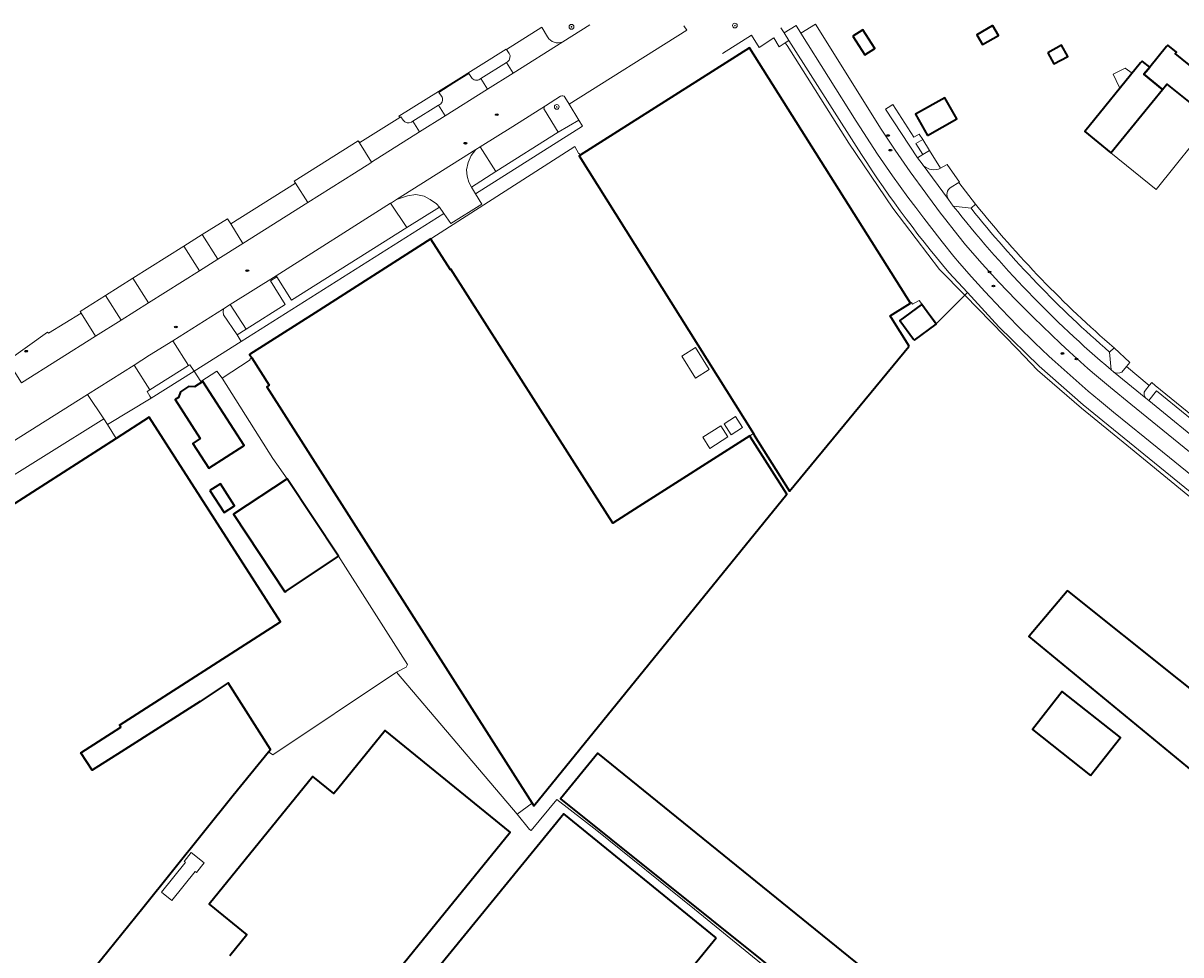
# Model space of a CAD drawing. Extents: x 147051 to 149075, y 463071 to 465537.
# Tile 192 of 229: x 147269 to 147461, y 465381 to 465536. Entities that reach past the tile are written whole.
import ezdxf
from ezdxf.enums import TextEntityAlignment as Align

# ---------------------------------------------------------------- set-up
doc = ezdxf.new("R2010")
doc.units = 0
doc.header["$LTSCALE"] = 0.5
doc.layers.get('0').update_dxf_attribs({"linetype": 'CONTINUOUS'})
for name, color, linetype, lineweight in [('B-PV-GR-BEPLANTING_CULTUUR_HEESTERS-GV', 252, 'CONTINUOUS', 18), ('B-PV-GR-BOOM-S', 252, 'CONTINUOUS', 25), ('B-PV-IE-MEUBILAIR-S', 252, 'CONTINUOUS', 25), ('B-PV-OG-BEBOUWING-GV', 6, 'CONTINUOUS', 35), ('B-PV-OG-BEBOUWING_LUIFEL-GV', 6, 'CONTINUOUS', 18), ('B-PV-OG-BEBOUWING_SCHUUR-GV', 6, 'CONTINUOUS', 18), ('B-PV-OG-TERREIN_ERF-GV', 252, 'CONTINUOUS', 18), ('B-PV-VH-GESLOTENVERHARDING_ASFALT-GV', 252, 'CONTINUOUS', 18), ('B-PV-VH-OPENVERHARDING_BETONSTRAATSTEEN-GV', 252, 'CONTINUOUS', 18), ('B-PV-VH-OPENVERHARDING_STRAATBAKSTEEN-GV', 252, 'CONTINUOUS', 18), ('B-PV-VH-OPENVERHARDING_TEGEL-GV', 252, 'CONTINUOUS', 18)]:
    doc.layers.add(name, color=color, linetype=linetype, lineweight=lineweight)
doc.styles.add('NLCS-ISO', font='NLCS-ISO.ttf')

# ---------------------------------------------------------------- blocks, each defined once
blk = doc.blocks.new('SIE-MEUBILAIR_PUT_RIOOLPUT-SO')
blk.add_ellipse((0, 0), major_axis=(1.25, 0), ratio=0.54)
at = {"style": 'NLCS-ISO'}
blk.add_text('ri', height=0.75, dxfattribs=at).set_placement((-0.04, 0.07), align=Align.MIDDLE_CENTER)
blk = doc.blocks.new('SGR-BOOM_GBKN-SO')
at = {"linetype": 'ByBlock', "lineweight": 18}
h = blk.add_hatch(color=0, dxfattribs=at)
h.dxf.hatch_style = 1
edge = h.paths.add_edge_path()
edge.add_arc((0, 0), 0.25, 0, 360)
at = {"color": 0, "linetype": 'ByBlock', "lineweight": 18}
for radius in [2, 0.25]:
    blk.add_circle((0, 0), radius, dxfattribs=at)
at = {"color": 0, "linetype": 'ByBlock', "lineweight": 18, "style": 'NLCS-ISO'}
blk.add_attdef('SOORT', (2.5, 0), '', height=1.5, dxfattribs=at)

msp = doc.modelspace()

# ---------------------------------------------------------------- linework, layer by layer
at = {"layer": 'B-PV-GR-BEPLANTING_CULTUUR_HEESTERS-GV', "flags": 128}
for points in [[(147354.846, 465534.912), (147355.752, 465533.384)], [(147358.271, 465532.579), (147362.783, 465535.391)], [(147384.82, 465530.612), (147389.65, 465533.705)], [(147389.65, 465533.705), (147390.902, 465531.64)], [(147390.902, 465531.64), (147393.384, 465533.239)], [(147357.923, 465523.535), (147355.383, 465521.939)], [(147359.361, 465522.21), (147358.637, 465523.371)], [(147355.213, 465521.248), (147357.507, 465517.566)], [(147360.943, 465519.544), (147359.361, 465522.21)], [(147357.507, 465517.566), (147360.943, 465519.544)], [(147419.243, 465514.499), (147418.105, 465513.827), (147417.257, 465513.293), (147417.996, 465512.28)], [(147420.733, 465511.417), (147421.064, 465511.59), (147419.243, 465514.499)], [(147424.123, 465509.195), (147422.834, 465508.412)], [(147426.9, 465505.577), (147424.123, 465509.195)], [(147422.382, 465506.362), (147423.197, 465505.281)], [(147423.197, 465505.281), (147426.147, 465504.908)], [(147426.147, 465504.908), (147426.9, 465505.577)], [(147449.917, 465481.702), (147449.166, 465481.015)], [(147449.166, 465481.015), (147449.429, 465478.052)], [(147452.548, 465479.292), (147449.917, 465481.702)], [(147451.98, 465478.611), (147452.548, 465479.292)], [(147449.429, 465478.052), (147449.849, 465477.717)], [(147451.202, 465477.683), (147451.98, 465478.611)]]:
    msp.add_lwpolyline(points, dxfattribs=at)
at = {"layer": 'B-PV-GR-BEPLANTING_CULTUUR_HEESTERS-GV'}
for points in [[(147355.752, 465533.384, 0.3783764), (147358.271, 465532.579)], [(147358.637, 465523.371, 0.4145693), (147357.923, 465523.535)], [(147355.383, 465521.939, 0.382072), (147355.213, 465521.248)], [(147417.996, 465512.28, 0.3145276), (147420.733, 465511.417)], [(147422.834, 465508.412, 0.442906), (147422.382, 465506.362)], [(147449.849, 465477.717, 0.3148614), (147451.202, 465477.683)]]:
    msp.add_lwpolyline(points, format="xyb", dxfattribs=at)
at = {"layer": 'B-PV-GR-BEPLANTING_CULTUUR_HEESTERS-GV', "flags": 128}
msp.add_lwpolyline([(147419.243, 465514.499), (147418.104, 465516.319), (147416.964, 465515.662), (147418.105, 465513.827)], close=True, dxfattribs=at)
at = {"layer": 'B-PV-OG-BEBOUWING-GV', "flags": 128}
for points in [[(147406.473, 465533.499), (147408.481, 465530.397), (147410.157, 465531.482), (147408.149, 465534.584)], [(147429.671, 465535.21), (147427.103, 465533.74), (147428.024, 465532.132), (147430.682, 465533.653), (147429.764, 465535.256)], [(147415.854, 465482.01), (147412.876, 465486.73), (147412.7, 465487.009), (147416.083, 465489.143), (147389.327, 465531.554), (147361.175, 465513.721), (147360.983, 465513.599), (147389.955, 465467.458), (147390.106, 465467.218), (147395.965, 465457.886), (147405.879, 465469.911), (147415.793, 465481.936)], [(147438.908, 465530.766), (147439.931, 465528.893), (147442.221, 465530.143), (147441.198, 465532.016)], [(147457.982, 465524.656), (147458.689, 465525.537), (147466.152, 465519.545), (147469.194, 465523.216), (147465.878, 465525.927), (147460.075, 465530.612), (147460.291, 465530.876), (147458.867, 465532.04), (147458.651, 465531.776), (147455.85, 465528.35), (147455.59, 465528.033), (147454.893, 465527.181)], [(147449.393, 465514.139), (147457.982, 465524.656), (147454.893, 465527.181), (147455.59, 465528.033), (147455.85, 465528.35), (147454.593, 465529.378), (147454.333, 465529.061), (147445.042, 465517.696)], [(147418.884, 465517.004), (147423.76, 465519.76), (147421.77, 465523.281), (147416.895, 465520.525)], [(147306.59, 465480.027), (147309.487, 465475.483), (147309.061, 465475.211), (147353.162, 465406.016), (147353.442, 465405.577), (147395.542, 465457.365), (147389.486, 465466.867), (147389.351, 465467.079), (147370.937, 465455.344), (147366.582, 465452.569), (147362.278, 465459.322), (147339.686, 465494.772), (147339.61, 465494.68), (147336.349, 465499.797), (147336.338, 465499.814), (147317.09, 465487.546), (147306.216, 465480.614)], [(147416.722, 465482.985), (147420.357, 465485.663), (147417.952, 465488.926), (147417.832, 465488.838), (147414.317, 465486.248), (147416.594, 465483.159)], [(147297.063, 465475.204), (147296.077, 465475.263), (147295.41, 465474.831), (147294.742, 465474.398), (147294.394, 465473.473), (147293.833, 465473.109), (147298.023, 465466.649), (147296.765, 465465.833), (147299.458, 465461.68), (147305.34, 465465.494), (147298.452, 465476.105)], [(147312.269, 465441.258), (147321.014, 465447.072), (147312.459, 465459.937), (147303.524, 465454.032), (147312.095, 465441.142)], [(147299.615, 465457.994), (147301.972, 465454.327), (147303.731, 465455.458), (147301.374, 465459.124)], [(147472.488, 465403.47), (147478.796, 465411.369), (147479.091, 465411.739), (147479.165, 465411.831), (147442.221, 465441.333), (147442.143, 465441.241), (147435.798, 465433.778), (147435.742, 465433.712)], [(147446.026, 465410.64), (147450.986, 465416.916), (147441.304, 465424.567), (147436.344, 465418.291)], [(147432.933, 465346.593), (147433.544, 465346.098), (147433.676, 465346.21), (147433.87, 465346.374), (147439.492, 465353.239), (147438.785, 465353.812), (147364.114, 465414.338), (147357.907, 465406.747)], [(147383.771, 465383.619), (147358.457, 465404.252), (147332.6, 465372.558), (147338.332, 465367.877), (147340.67, 465365.97), (147357.803, 465351.814)]]:
    msp.add_lwpolyline(points, close=True, dxfattribs=at)
for points in [[(147278.851, 465376.687), (147282.679, 465381.402), (147288.452, 465388.624), (147303.499, 465407.351), (147309.355, 465414.556), (147309.684, 465414.961), (147302.658, 465426.028), (147297.982, 465422.937), (147284.887, 465414.556), (147280.022, 465411.483), (147278.152, 465414.392), (147284.808, 465418.67), (147284.604, 465418.988), (147311.342, 465436.175), (147289.497, 465470.161), (147284.012, 465466.635), (147266.408, 465455.32)], [(147318.116, 465362.544), (147349.548, 465401.176), (147328.774, 465418.119), (147320.865, 465408.387), (147320.224, 465407.598), (147316.732, 465410.436), (147299.493, 465389.225), (147305.763, 465384.129), (147302.925, 465380.636)]]:
    msp.add_lwpolyline(points, dxfattribs=at)
at = {"layer": 'B-PV-OG-BEBOUWING_LUIFEL-GV', "flags": 128}
for points in [[(147452.942, 465527.36), (147451.773, 465528.223), (147449.755, 465527.208), (147450.751, 465525.115), (147450.969, 465524.946), (147452.546, 465526.875)], [(147385.097, 465469.103), (147386.268, 465467.265), (147388.153, 465468.466), (147386.982, 465470.304)], [(147385.735, 465466.924), (147384.563, 465468.763), (147381.534, 465466.832), (147382.705, 465464.994)], [(147295.444, 465396.06), (147291.56, 465391.228), (147293.312, 465389.82), (147297.195, 465394.653), (147297.4, 465394.488), (147298.677, 465396.076), (147296.519, 465397.81), (147295.344, 465396.348), (147295.545, 465396.186)]]:
    msp.add_lwpolyline(points, close=True, dxfattribs=at)
at = {"layer": 'B-PV-OG-BEBOUWING_SCHUUR-GV', "flags": 128}
msp.add_lwpolyline([(147378.065, 465480.335), (147380.332, 465476.694), (147382.607, 465478.11), (147380.339, 465481.752)], close=True, dxfattribs=at)
at = {"layer": 'B-PV-OG-TERREIN_ERF-GV', "flags": 128}
for points in [[(147408.149, 465534.584), (147410.157, 465531.482), (147408.481, 465530.397), (147406.473, 465533.499)], [(147441.198, 465532.016), (147442.221, 465530.143), (147439.931, 465528.893), (147438.908, 465530.766)], [(147449.393, 465514.139), (147456.891, 465508.009), (147466.152, 465519.545), (147458.689, 465525.537), (147457.982, 465524.656)], [(147416.895, 465520.525), (147421.77, 465523.281), (147423.76, 465519.76), (147418.884, 465517.004)], [(147336.349, 465499.797), (147339.61, 465494.68), (147339.686, 465494.772), (147362.278, 465459.322), (147366.582, 465452.569), (147370.937, 465455.344), (147389.351, 465467.079), (147389.955, 465467.458), (147360.983, 465513.599), (147361.175, 465513.721), (147361.015, 465514.024), (147360.944, 465513.97), (147360.306, 465515.176), (147336.534, 465499.919)], [(147417.952, 465488.926), (147420.357, 465485.663), (147416.722, 465482.985), (147416.594, 465483.159), (147414.317, 465486.248), (147417.832, 465488.838)], [(147312.459, 465459.937), (147321.014, 465447.072), (147332.44, 465429.077), (147332.237, 465428.628), (147330.655, 465427.789), (147350.71, 465404.192), (147353.162, 465406.016), (147309.061, 465475.211), (147309.487, 465475.483), (147306.59, 465480.027), (147306.258, 465479.815), (147306.335, 465479.694), (147301.638, 465476.678), (147310.072, 465463.322)], [(147309.355, 465414.556), (147310.063, 465414.057), (147330.655, 465427.789), (147332.237, 465428.628), (147332.44, 465429.077), (147321.014, 465447.072), (147312.269, 465441.258), (147312.095, 465441.142), (147303.524, 465454.032), (147312.459, 465459.937), (147310.072, 465463.322), (147301.638, 465476.678), (147300.798, 465477.849), (147298.11, 465476.132), (147296.981, 465477.808), (147289.864, 465473.318), (147282.572, 465468.961), (147284.012, 465466.635), (147289.497, 465470.161), (147311.342, 465436.175), (147284.604, 465418.988), (147284.808, 465418.67), (147278.152, 465414.392), (147280.022, 465411.483), (147284.887, 465414.556), (147297.982, 465422.937), (147302.658, 465426.028), (147309.684, 465414.961)], [(147297.063, 465475.204), (147298.452, 465476.105), (147305.34, 465465.494), (147299.458, 465461.68), (147296.765, 465465.833), (147298.023, 465466.649), (147293.833, 465473.109), (147294.394, 465473.473), (147294.742, 465474.398), (147295.41, 465474.831), (147296.077, 465475.263)], [(147299.615, 465457.994), (147301.374, 465459.124), (147303.731, 465455.458), (147301.972, 465454.327)], [(147472.488, 465403.47), (147435.742, 465433.712), (147435.798, 465433.778), (147442.143, 465441.241), (147442.221, 465441.333), (147479.165, 465411.831), (147479.091, 465411.739), (147478.796, 465411.369)], [(147446.026, 465410.64), (147436.344, 465418.291), (147441.304, 465424.567), (147450.986, 465416.916)], [(147383.771, 465383.619), (147357.803, 465351.814), (147340.67, 465365.97), (147338.332, 465367.877), (147332.6, 465372.558), (147358.457, 465404.252)]]:
    msp.add_lwpolyline(points, close=True, dxfattribs=at)
at = {"layer": 'B-PV-OG-TERREIN_ERF-GV'}
msp.add_lwpolyline([(147426.9, 465505.577, 0.04521), (147449.917, 465481.702)], format="xyb", dxfattribs=at)
at = {"layer": 'B-PV-OG-TERREIN_ERF-GV', "flags": 128}
for points in [[(147474.481, 465447.111), (147452.047, 465465.544), (147444.495, 465471.658), (147437.21, 465477.972), (147433.854, 465481.471), (147425.093, 465490.447), (147420.411, 465485.764), (147417.535, 465489.557), (147416.392, 465488.957), (147416.22, 465489.229), (147416.083, 465489.143), (147412.7, 465487.009), (147412.876, 465486.73), (147415.854, 465482.01), (147415.793, 465481.936), (147405.879, 465469.911), (147395.965, 465457.886), (147390.106, 465467.218), (147389.955, 465467.458), (147389.351, 465467.079), (147389.486, 465466.867), (147395.542, 465457.365), (147353.442, 465405.577), (147353.162, 465406.016), (147350.71, 465404.192), (147352.757, 465401.657), (147353.031, 465401.455), (147357.292, 465406.616), (147363.925, 465401.46), (147380.193, 465388.393), (147396.112, 465375.404)], [(147396.112, 465375.404), (147380.193, 465388.393), (147363.925, 465401.46), (147357.292, 465406.616), (147353.031, 465401.455), (147352.757, 465401.657), (147350.71, 465404.192), (147330.655, 465427.789), (147310.063, 465414.057), (147309.355, 465414.556), (147303.499, 465407.351), (147288.452, 465388.624), (147282.679, 465381.402), (147278.851, 465376.687)], [(147302.925, 465380.636), (147305.763, 465384.129), (147299.493, 465389.225), (147316.732, 465410.436), (147320.224, 465407.598), (147320.865, 465408.387), (147328.774, 465418.119), (147349.548, 465401.176), (147318.116, 465362.544)], [(147432.933, 465346.593), (147357.907, 465406.747), (147364.114, 465414.338), (147438.785, 465353.812)]]:
    msp.add_lwpolyline(points, dxfattribs=at)
at = {"layer": 'B-PV-VH-GESLOTENVERHARDING_ASFALT-GV', "flags": 128}
for points in [[(147475.874, 465449.889), (147455.046, 465466.79), (147449.813, 465471.033), (147447.508, 465472.944), (147445.6, 465474.525), (147442.6, 465477.138), (147439.654, 465479.81), (147439.082, 465480.349), (147436.762, 465482.541), (147433.925, 465485.329), (147431.145, 465488.174), (147428.422, 465491.074), (147426.202, 465493.528), (147424.229, 465495.783), (147423.311, 465496.9), (147421.338, 465499.346), (147420.951, 465499.826), (147418.27, 465503.268), (147416.961, 465505.014), (147415.652, 465506.759), (147413.099, 465510.298), (147410.611, 465513.882), (147407.073, 465519.367), (147397.874, 465534.024), (147397.082, 465535.286), (147395.059, 465534.095), (147395.869, 465532.808), (147407.042, 465515.25)], [(147477.833, 465451.959), (147452.711, 465472.369), (147449.324, 465475.105), (147446.644, 465477.35), (147445.585, 465478.277), (147442.516, 465481.035), (147441.038, 465482.415), (147439.5, 465483.851), (147436.54, 465486.726), (147433.636, 465489.658), (147430.789, 465492.645), (147428.001, 465495.687), (147425.234, 465498.813), (147423.94, 465500.43), (147421.344, 465503.764), (147421.244, 465503.893), (147418.882, 465507.044), (147418.612, 465507.404), (147416.044, 465510.963), (147413.542, 465514.568), (147411.105, 465518.218), (147404.565, 465528.686), (147400.308, 465535.499), (147397.874, 465534.024), (147407.073, 465519.367), (147410.611, 465513.882), (147413.099, 465510.298), (147415.652, 465506.759), (147416.961, 465505.014), (147418.27, 465503.268), (147420.951, 465499.826), (147421.338, 465499.346), (147423.311, 465496.9), (147424.229, 465495.783), (147426.202, 465493.528), (147428.422, 465491.074), (147431.145, 465488.174), (147433.925, 465485.329), (147436.762, 465482.541), (147439.082, 465480.349), (147439.654, 465479.81), (147442.6, 465477.138), (147445.6, 465474.525), (147447.508, 465472.944), (147449.813, 465471.033), (147455.046, 465466.79), (147475.874, 465449.889)], [(147422.478, 465494.25), (147425.556, 465490.906), (147430.784, 465485.226), (147437.495, 465478.672), (147444.766, 465472.217), (147479.456, 465444.054)]]:
    msp.add_lwpolyline(points, dxfattribs=at)
at = {"layer": 'B-PV-VH-GESLOTENVERHARDING_ASFALT-GV'}
for points in [[(147407.042, 465515.25, 0.0365597), (147422.478, 465494.25)], [(147449.429, 465478.052, -0.0501858), (147423.197, 465505.281)]]:
    msp.add_lwpolyline(points, format="xyb", dxfattribs=at)
at = {"layer": 'B-PV-VH-OPENVERHARDING_BETONSTRAATSTEEN-GV', "flags": 128}
for points in [[(147354.8, 465534.989), (147348.91, 465531.287)], [(147354.846, 465534.912), (147354.8, 465534.989)], [(147355.752, 465533.384), (147354.846, 465534.912)], [(147378.877, 465534.515), (147378.394, 465535.243)], [(147393.384, 465533.239), (147394.226, 465531.764), (147395.245, 465532.411), (147395.869, 465532.808), (147395.059, 465534.095), (147394.534, 465534.929)], [(147359.361, 465522.21), (147378.877, 465534.515)], [(147395.869, 465532.808), (147395.245, 465532.411)], [(147407.042, 465515.25), (147395.869, 465532.808)], [(147348.878, 465531.331), (147340.1, 465525.868)], [(147348.91, 465531.287), (147348.878, 465531.331)], [(147349.378, 465530.648), (147348.91, 465531.287)], [(147348.91, 465531.287), (147349.378, 465530.648)], [(147350.018, 465527.382), (147358.271, 465532.579)], [(147395.245, 465532.411), (147395.581, 465531.966)], [(147395.581, 465531.966), (147405.826, 465515.753)], [(147344.669, 465526.489), (147348.896, 465529.16)], [(147348.896, 465529.16), (147349.069, 465529.269)], [(147349.069, 465529.269), (147348.896, 465529.16)], [(147348.896, 465529.16), (147350.018, 465527.382)], [(147340.185, 465525.733), (147342.678, 465527.294)], [(147342.678, 465527.294), (147340.185, 465525.733)], [(147342.678, 465527.294), (147343.121, 465526.662)], [(147343.121, 465526.662), (147342.678, 465527.294)], [(147340.185, 465525.733), (147337.693, 465524.171)], [(147340.1, 465525.868), (147340.185, 465525.733)], [(147344.497, 465526.38), (147344.669, 465526.489)], [(147344.669, 465526.489), (147344.497, 465526.38)], [(147345.787, 465524.717), (147344.669, 465526.489)], [(147337.693, 465524.171), (147338.116, 465523.561)], [(147338.717, 465520.265), (147345.787, 465524.717)], [(147358.637, 465523.371), (147359.361, 465522.21)], [(147337.837, 465522.167), (147337.607, 465522.024)], [(147337.607, 465522.024), (147338.717, 465520.265)], [(147355.383, 465521.939), (147349.961, 465518.526), (147344.539, 465515.113), (147347.168, 465511.024), (147357.507, 465517.566), (147355.213, 465521.248)], [(147331.202, 465520.013), (147324.532, 465515.848)], [(147331.378, 465520.123), (147331.202, 465520.013)], [(147331.763, 465519.539), (147331.378, 465520.123)], [(147333.361, 465519.384), (147333.13, 465519.241)], [(147334.485, 465517.6), (147333.361, 465519.384)], [(147326.507, 465512.575), (147334.485, 465517.6)], [(147324.532, 465515.848), (147324.258, 465516.133)], [(147324.258, 465516.133), (147324.363, 465515.967)], [(147324.363, 465515.967), (147324.465, 465515.806)], [(147324.465, 465515.806), (147326.507, 465512.575)], [(147405.826, 465515.753), (147413.123, 465504.917)], [(147417.996, 465512.28), (147422.382, 465506.362)], [(147421.064, 465511.59), (147420.733, 465511.417)], [(147422.153, 465512.158), (147421.064, 465511.59)], [(147424.247, 465509.27), (147422.153, 465512.158)], [(147422.834, 465508.412), (147424.123, 465509.195)], [(147424.123, 465509.195), (147424.247, 465509.27)], [(147413.123, 465504.917), (147420.875, 465494.714)], [(147426.147, 465504.908), (147423.197, 465505.281)], [(147426.9, 465505.577), (147426.147, 465504.908)], [(147420.875, 465494.714), (147425.093, 465490.447)], [(147425.556, 465490.906), (147422.478, 465494.25)], [(147425.093, 465490.447), (147425.556, 465490.906)], [(147449.166, 465481.015), (147449.917, 465481.702)], [(147449.429, 465478.052), (147449.166, 465481.015)], [(147449.849, 465477.717), (147455.208, 465473.325)], [(147451.98, 465478.611), (147451.202, 465477.683)], [(147455.77, 465475.471), (147451.98, 465478.611)], [(147455.77, 465475.471), (147455.121, 465474.65)], [(147455.121, 465474.65), (147455.77, 465475.471)], [(147456.181, 465475.964), (147455.77, 465475.471)], [(147456.747, 465475.445), (147456.181, 465475.964)], [(147468.554, 465465.862), (147456.747, 465475.445)], [(147455.208, 465473.325), (147455.692, 465472.959)], [(147455.692, 465472.959), (147456.989, 465474.553)], [(147456.989, 465474.553), (147467.048, 465466.384)]]:
    msp.add_lwpolyline(points, dxfattribs=at)
at = {"layer": 'B-PV-VH-OPENVERHARDING_BETONSTRAATSTEEN-GV'}
for points in [[(147358.271, 465532.579, -0.3783764), (147355.752, 465533.384)], [(147349.069, 465529.269, 0.3936595), (147349.378, 465530.648)], [(147349.378, 465530.648, -0.3936595), (147349.069, 465529.269)], [(147343.121, 465526.662, 0.4272533), (147344.497, 465526.38)], [(147344.497, 465526.38, -0.4272533), (147343.121, 465526.662)], [(147338.116, 465523.561, -0.4413025), (147337.837, 465522.167)], [(147357.923, 465523.535, -0.4145693), (147358.637, 465523.371)], [(147355.213, 465521.248, -0.382072), (147355.383, 465521.939)], [(147333.13, 465519.241, -0.4139867), (147331.763, 465519.539)], [(147422.478, 465494.25, -0.0365597), (147407.042, 465515.25)], [(147420.733, 465511.417, -0.3145276), (147417.996, 465512.28)], [(147422.382, 465506.362, -0.442906), (147422.834, 465508.412)], [(147423.197, 465505.281, 0.0501858), (147449.429, 465478.052)], [(147426.147, 465504.908, 0.0458305), (147449.166, 465481.015)], [(147449.166, 465481.015, -0.0458305), (147426.147, 465504.908)], [(147449.917, 465481.702, -0.04521), (147426.9, 465505.577)], [(147451.202, 465477.683, -0.3148614), (147449.849, 465477.717)], [(147455.121, 465474.65, 0.4007613), (147455.208, 465473.325)], [(147455.208, 465473.325, -0.4007613), (147455.121, 465474.65)]]:
    msp.add_lwpolyline(points, format="xyb", dxfattribs=at)
at = {"layer": 'B-PV-VH-OPENVERHARDING_BETONSTRAATSTEEN-GV', "flags": 128}
for points in [[(147348.896, 465529.16), (147344.669, 465526.489), (147345.787, 465524.717), (147350.018, 465527.382)], [(147334.485, 465517.6), (147338.717, 465520.265), (147337.607, 465522.024), (147333.361, 465519.384)], [(147323.634, 465510.761), (147326.366, 465512.487), (147326.507, 465512.575), (147324.465, 465515.806), (147324.363, 465515.967), (147324.258, 465516.133), (147313.637, 465509.43), (147313.861, 465509.076), (147315.889, 465505.867)], [(147343.089, 465508.443), (147342.652, 465509.243), (147342.385, 465510.27), (147342.258, 465511.283), (147342.526, 465512.493), (147343.046, 465513.675), (147343.848, 465514.678), (147330.617, 465506.349), (147332.46, 465507.002), (147333.877, 465507.204), (147335.246, 465506.903), (147336.259, 465506.382), (147337.3, 465505.643), (147337.78, 465505.119), (147338.533, 465504.016), (147339.662, 465502.361), (147344.823, 465505.61), (147343.775, 465507.322)], [(147343.089, 465508.443), (147347.168, 465511.024), (147344.539, 465515.113), (147343.848, 465514.678), (147343.046, 465513.675), (147342.526, 465512.493), (147342.258, 465511.283), (147342.385, 465510.27), (147342.652, 465509.243)], [(147305.12, 465499.063), (147315.889, 465505.867), (147313.861, 465509.076), (147303.098, 465502.309)], [(147313.194, 465489.634), (147332.337, 465501.691), (147329.666, 465505.75), (147310.608, 465493.7), (147310.724, 465493.519)], [(147330.617, 465506.349), (147329.802, 465505.836), (147329.666, 465505.75), (147332.337, 465501.691), (147337.78, 465505.119), (147337.3, 465505.643), (147336.259, 465506.382), (147335.246, 465506.903), (147333.877, 465507.204), (147332.46, 465507.002)], [(147302.557, 465503.178), (147298.344, 465500.522), (147300.923, 465496.423), (147305.12, 465499.063), (147303.098, 465502.309)], [(147298.344, 465500.522), (147295.29, 465498.596), (147297.867, 465494.5), (147300.923, 465496.423)], [(147295.29, 465498.596), (147286.831, 465493.263), (147289.402, 465489.175), (147297.867, 465494.5)], [(147289.402, 465489.175), (147286.831, 465493.263), (147282.282, 465490.395), (147284.85, 465486.312)], [(147305.643, 465484.823), (147312.112, 465488.937), (147309.678, 465492.842), (147310.724, 465493.519), (147310.608, 465493.7), (147302.983, 465488.901)], [(147282.282, 465490.395), (147278.063, 465487.735), (147278.198, 465487.495), (147280.618, 465483.65), (147284.85, 465486.312)], [(147507.06, 465421.643), (147479.787, 465443.784), (147479.456, 465444.054), (147444.766, 465472.217), (147437.495, 465478.672), (147430.784, 465485.226), (147425.556, 465490.906), (147425.093, 465490.447), (147433.854, 465481.471), (147437.21, 465477.972), (147444.495, 465471.658), (147452.047, 465465.544), (147474.481, 465447.111), (147499.533, 465426.857), (147507.613, 465420.321), (147518.427, 465411.574), (147518.838, 465412.095)], [(147304.161, 465483.881), (147305.643, 465484.823), (147302.983, 465488.901), (147301.856, 465488.191), (147301.817, 465487.689), (147301.87, 465487.206)], [(147278.198, 465487.495), (147272.788, 465484.12), (147272.644, 465484.331), (147265.949, 465479.563), (147266.434, 465478.903), (147268.319, 465475.913), (147280.618, 465483.65)], [(147293.429, 465482.887), (147296.035, 465478.765), (147296.265, 465478.909), (147296.981, 465477.808), (147304.834, 465482.761), (147304.161, 465483.881), (147301.87, 465487.206), (147301.817, 465487.689), (147301.856, 465488.191)], [(147289.653, 465474.753), (147296.035, 465478.765), (147293.429, 465482.887), (147289.6, 465480.477), (147287.011, 465478.848)], [(147289.626, 465473.699), (147289.181, 465474.456), (147289.653, 465474.753), (147287.011, 465478.848), (147279.261, 465473.97), (147281.992, 465469.897), (147282.572, 465468.961), (147289.864, 465473.318)], [(147262.769, 465457.919), (147281.992, 465469.897), (147279.261, 465473.97), (147262.595, 465463.481), (147260.227, 465461.99)], [(147467.048, 465466.384), (147456.989, 465474.553), (147455.692, 465472.959), (147465.707, 465464.78)]]:
    msp.add_lwpolyline(points, close=True, dxfattribs=at)
at = {"layer": 'B-PV-VH-OPENVERHARDING_STRAATBAKSTEEN-GV', "flags": 128}
msp.add_lwpolyline([(147417.257, 465513.293), (147418.105, 465513.827), (147416.964, 465515.662), (147418.104, 465516.319), (147417.543, 465517.233), (147416.645, 465516.754), (147413.152, 465522.175), (147412.345, 465521.652), (147411.929, 465521.382)], close=True, dxfattribs=at)
at = {"layer": 'B-PV-VH-OPENVERHARDING_TEGEL-GV', "flags": 128}
for points in [[(147340.1, 465525.868), (147331.051, 465520.236)], [(147337.693, 465524.171), (147340.185, 465525.733)], [(147340.185, 465525.733), (147340.1, 465525.868)], [(147338.116, 465523.561), (147337.693, 465524.171)], [(147333.361, 465519.384), (147337.607, 465522.024)], [(147337.607, 465522.024), (147337.837, 465522.167)], [(147331.051, 465520.236), (147331.202, 465520.013)], [(147331.202, 465520.013), (147331.378, 465520.123)], [(147331.378, 465520.123), (147331.763, 465519.539)], [(147333.13, 465519.241), (147333.361, 465519.384)]]:
    msp.add_lwpolyline(points, dxfattribs=at)
at = {"layer": 'B-PV-VH-OPENVERHARDING_TEGEL-GV'}
for points in [[(147337.837, 465522.167, 0.4413025), (147338.116, 465523.561)], [(147331.763, 465519.539, 0.4139867), (147333.13, 465519.241)]]:
    msp.add_lwpolyline(points, format="xyb", dxfattribs=at)
at = {"layer": 'B-PV-VH-OPENVERHARDING_TEGEL-GV', "flags": 128}
for points in [[(147343.089, 465508.443), (147343.775, 465507.322), (147361.555, 465518.537), (147360.943, 465519.544), (147357.507, 465517.566), (147347.168, 465511.024)], [(147305.643, 465484.823), (147304.161, 465483.881), (147304.834, 465482.761), (147338.533, 465504.016), (147337.78, 465505.119), (147332.337, 465501.691), (147313.194, 465489.634), (147310.724, 465493.519), (147309.678, 465492.842), (147312.112, 465488.937)], [(147296.035, 465478.765), (147289.653, 465474.753), (147289.181, 465474.456), (147289.626, 465473.699), (147289.864, 465473.318), (147296.981, 465477.808), (147296.265, 465478.909)], [(147250.067, 465444.931), (147262.361, 465452.833), (147262.573, 465454.686), (147262.996, 465454.946), (147264.617, 465455.943), (147266.041, 465455.551), (147266.254, 465455.221), (147266.408, 465455.32), (147284.012, 465466.635), (147282.572, 465468.961), (147281.992, 465469.897), (147262.769, 465457.919), (147260.227, 465461.99), (147259.138, 465461.306), (147261.671, 465457.211), (147248.9, 465449.096), (147247.595, 465448.267), (147247.648, 465448.157), (147247.124, 465447.816), (147248.933, 465444.938), (147249.309, 465444.447)]]:
    msp.add_lwpolyline(points, close=True, dxfattribs=at)

# ---------------------------------------------------------------- block references
at = {"layer": 'B-PV-GR-BOOM-S', "xscale": 0.2, "yscale": 0.2, "zscale": 0.2}
for p in [(147359.724, 465535.074), (147386.89, 465535.281), (147386.89, 465535.281), (147357.278, 465521.756)]:
    msp.add_blockref('SGR-BOOM_GBKN-SO', p, dxfattribs=at)
at = {"layer": 'B-PV-IE-MEUBILAIR-S', "xscale": 0.2, "yscale": 0.2, "zscale": 0.2}
for p in [(147347.301, 465520.465), (147342.088, 465515.721), (147412.363, 465517.008), (147412.729, 465514.569), (147305.839, 465494.55), (147429.215, 465494.322), (147429.877, 465491.976), (147293.968, 465485.174), (147269.081, 465481.147), (147441.335, 465480.775), (147443.67, 465479.844)]:
    msp.add_blockref('SIE-MEUBILAIR_PUT_RIOOLPUT-SO', p, dxfattribs=at)

doc.saveas('drawing.dxf')
